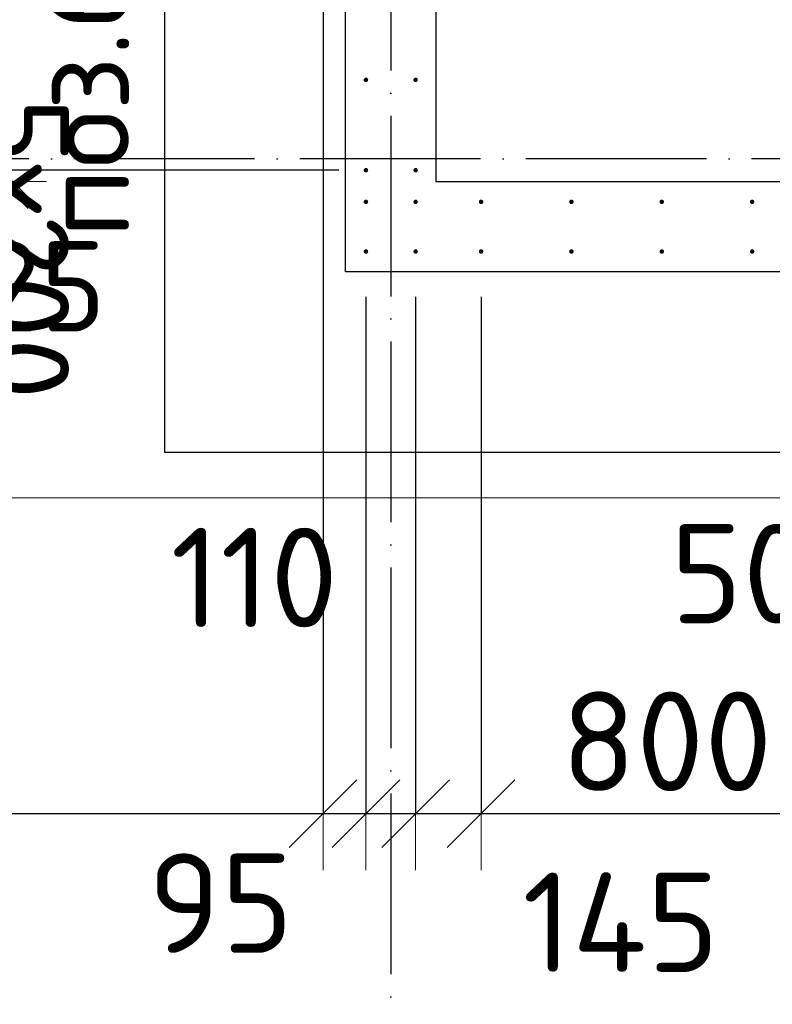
# Model space of a CAD drawing. Header units: millimetres. Extents: x 76517 to 124426, y -73423 to -21861.
# Tile 11 of 114: x 97628 to 99295, y -71871 to -69692. Entities that reach past the tile are written whole.
import ezdxf

# ---------------------------------------------------------------- set-up
doc = ezdxf.new("R2010")
doc.units = ezdxf.units.MM
doc.header["$PDMODE"] = 65
doc.linetypes.add('______11', pattern=[500, 400, -50, 0, -50])
doc.linetypes.add('______5', pattern=[1100, 800, -100, 100, -100])
for name, color, linetype, lineweight in [('Standard', 7, 'Continuous', 25), ('Арм.стержн. Выпуски', 180, 'Continuous', 35), ('Размерная линия_ общее', 7, 'Continuous', 13), ('Размерная линия_ общее_1', 7, 'Continuous', 13), ('Стена_ общее', 7, 'Continuous', 35), ('Фундамент_ общее', 7, 'Continuous', 35)]:
    doc.layers.add(name, color=color, linetype=linetype, lineweight=lineweight)
doc.layers.add('Осевая линия_ общее', color=7, linetype='______5', lineweight=13, true_color=0xa0a0a0)
doc.styles.add('ISOCPEUR', font='ISOCPEUR')
doc.dimstyles.new('DIMSTYLE_10', dxfattribs={"dimtxt": 200, "dimasz": 200, "dimexe": 0, "dimexo": 0, "dimgap": 100, "dimtad": 2, "dimdec": 0, "dimrnd": 5, "dimzin": 12, "dimdsep": 46, "dimtxsty": 'ISOCPEUR', "dimblk1": 'ALL_ML_STRICH', "dimblk2": 'ALL_ML_STRICH', "dimsah": 1, "dimcen": 0, "dimclrd": 7, "dimclre": 256, "dimclrt": 7, "dimadec": 0, "dimazin": 0, "dimtfac": 1, "dimtdec": 0, "dimtix": 1, "dimtmove": 2, "dimatfit": 3, "dimfxl": 0, "dimtvp": 1.2, "dimtzin": 0, "dimlwd": 0, "dimlwe": -3, "dimarcsym": 0})
doc.dimstyles.new('DIMSTYLE_16', dxfattribs={"dimtxt": 200, "dimasz": 200, "dimexe": 0, "dimexo": 0, "dimgap": 100, "dimtad": 2, "dimdec": 0, "dimrnd": 5, "dimzin": 12, "dimdsep": 46, "dimtxsty": 'ISOCPEUR', "dimblk1": 'ALL_ML_STRICH', "dimblk2": 'ALL_ML_STRICH', "dimsah": 1, "dimcen": 0, "dimclrd": 7, "dimclre": 256, "dimclrt": 7, "dimadec": 0, "dimazin": 0, "dimtfac": 1, "dimtdec": 0, "dimtix": 1, "dimtmove": 2, "dimatfit": 3, "dimfxl": 0, "dimtzin": 0, "dimlwd": 0, "dimlwe": -3, "dimarcsym": 0})
doc.dimstyles.new('DIMSTYLE_19', dxfattribs={"dimtxt": 220, "dimasz": 250, "dimexe": 0, "dimexo": 0, "dimgap": 110, "dimtad": 2, "dimdec": 0, "dimrnd": 1, "dimzin": 12, "dimdsep": 46, "dimtxsty": 'ISOCPEUR', "dimblk1": 'ALL_ML_STRICH', "dimblk2": 'ALL_ML_STRICH', "dimsah": 1, "dimcen": 0, "dimclrd": 7, "dimclre": 256, "dimclrt": 7, "dimadec": 0, "dimazin": 0, "dimtfac": 1, "dimtdec": 0, "dimtix": 1, "dimtmove": 2, "dimatfit": 3, "dimfxl": 0, "dimtvp": 1.2, "dimtzin": 0, "dimlwd": 0, "dimlwe": -3, "dimarcsym": 0})
doc.dimstyles.new('DIMSTYLE_23', dxfattribs={"dimtxt": 220, "dimasz": 250, "dimexe": 0, "dimexo": 0, "dimgap": 110, "dimtad": 2, "dimdec": 0, "dimrnd": 1, "dimzin": 12, "dimdsep": 46, "dimtxsty": 'ISOCPEUR', "dimblk1": 'ALL_ML_STRICH', "dimblk2": 'ALL_ML_STRICH', "dimsah": 1, "dimcen": 0, "dimclrd": 7, "dimclre": 256, "dimclrt": 7, "dimadec": 0, "dimazin": 0, "dimtfac": 1, "dimtdec": 0, "dimtix": 1, "dimtmove": 2, "dimatfit": 3, "dimfxl": 0, "dimtzin": 0, "dimlwd": 0, "dimlwe": -3, "dimarcsym": 0})
doc.dimstyles.new('DIMSTYLE_24', dxfattribs={"dimtxt": 220, "dimasz": 250, "dimexe": 0, "dimexo": 0, "dimgap": 110, "dimtad": 0, "dimdec": 0, "dimrnd": 1, "dimzin": 12, "dimdsep": 46, "dimtxsty": 'ISOCPEUR', "dimblk1": 'ALL_ML_STRICH', "dimblk2": 'ALL_ML_STRICH', "dimsah": 1, "dimcen": 0, "dimclrd": 7, "dimclre": 256, "dimclrt": 7, "dimadec": 0, "dimazin": 0, "dimtfac": 1, "dimtdec": 0, "dimtix": 1, "dimtmove": 2, "dimatfit": 3, "dimfxl": 0, "dimtvp": 1.2, "dimtzin": 0, "dimlwd": 0, "dimlwe": -3, "dimarcsym": 0})

# ---------------------------------------------------------------- blocks, each defined once
blk = doc.blocks.new('ALL_ML_STRICH')
at = {"color": 0, "linetype": 'ByBlock', "lineweight": -2}
for p, q in [((0, -0.5), (0, 0.5)), ((-0.3, -0.3), (0.3, 0.3)), ((-1, 0), (0.5, 0))]:
    blk.add_line(p, q, dxfattribs=at)
blk = doc.blocks.new('*D197')
at = {"layer": 'DEFPOINTS', "color": 7, "linetype": 'Continuous', "lineweight": 13, "transparency": 33554687}
for p in [(97587.5, -69025), (98435, -69025), (98435, -70025)]:
    blk.add_point(p, dxfattribs=at)
at = {"layer": 'Размерная линия_ общее_1', "color": 253, "linetype": 'Continuous', "lineweight": -2, "true_color": 0xa0a0a0, "transparency": 33554687}
for p, q in [((98335, -69025), (97587.5, -69025)), ((98335, -70025), (97587.5, -70025))]:
    blk.add_line(p, q, dxfattribs=at)
at = {"layer": 'Размерная линия_ общее_1', "color": 7, "linetype": 'Continuous', "lineweight": -2, "transparency": 33554687}
blk.add_line((97587.5, -69025), (97587.5, -70025), dxfattribs=at)
at = {"layer": 'Размерная линия_ общее_1', "color": 7, "linetype": 'Continuous', "lineweight": 13, "transparency": 33554687, "xscale": 200, "yscale": 200, "zscale": 200}
for p, rotation in [((97587.5, -69025), 90), ((97587.5, -70025), 270)]:
    blk.add_blockref('ALL_ML_STRICH', p, dxfattribs=dict(at, rotation=rotation))
at = {"layer": 'Размерная линия_ общее_1', "color": 7, "linetype": 'Continuous', "lineweight": 13, "transparency": 33554687, "insert": (97737.5, -69865), "char_height": 200, "width": 10, "attachment_point": 1, "rotation": 270, "line_spacing_factor": 0.60241, "style": 'ISOCPEUR'}
blk.add_mtext('5х200', dxfattribs=at)
blk = doc.blocks.new('*D198')
at = {"layer": 'DEFPOINTS', "color": 7, "linetype": 'Continuous', "lineweight": 13, "transparency": 33554687}
for p in [(97587.5, -70025), (98435, -70025), (97683.8, -70050)]:
    blk.add_point(p, dxfattribs=at)
at = {"layer": 'Размерная линия_ общее_1', "color": 253, "linetype": 'Continuous', "lineweight": -2, "true_color": 0xa0a0a0, "transparency": 33554687}
for p, q in [((98335, -70025), (97587.5, -70025)), ((97587.5, -70050), (97587.5, -70050))]:
    blk.add_line(p, q, dxfattribs=at)
at = {"layer": 'Размерная линия_ общее_1', "color": 7, "linetype": 'Continuous', "lineweight": -2, "transparency": 33554687}
blk.add_line((97587.5, -70025), (97587.5, -70050), dxfattribs=at)
at = {"layer": 'Размерная линия_ общее_1', "color": 7, "linetype": 'Continuous', "lineweight": 13, "transparency": 33554687, "xscale": 200, "yscale": 200, "zscale": 200}
for p, rotation in [((97587.5, -70050), 270), ((97587.5, -70025), 90)]:
    blk.add_blockref('ALL_ML_STRICH', p, dxfattribs=dict(at, rotation=rotation))
at = {"layer": 'Размерная линия_ общее_1', "color": 7, "linetype": 'Continuous', "lineweight": 13, "transparency": 33554687, "insert": (97678.7, -70282), "char_height": 200, "width": 400, "attachment_point": 5, "style": 'ISOCPEUR'}
blk.add_mtext('\\A1;{25}', dxfattribs=at)
blk = doc.blocks.new('*D323')
at = {"layer": 'DEFPOINTS', "color": 7, "linetype": 'Continuous', "lineweight": 13, "transparency": 33554687}
for p in [(95300, -68955), (98300, -68955), (95300, -71449.3)]:
    blk.add_point(p, dxfattribs=at)
at = {"layer": 'Размерная линия_ общее', "color": 253, "linetype": 'Continuous', "lineweight": -2, "true_color": 0xa0a0a0, "transparency": 33554687}
for p, q in [((95300, -69055), (95300, -71449.3)), ((98300, -69055), (98300, -71449.3))]:
    blk.add_line(p, q, dxfattribs=at)
at = {"layer": 'Размерная линия_ общее', "color": 7, "linetype": 'Continuous', "lineweight": -2, "transparency": 33554687}
blk.add_line((95300, -71449.3), (98300, -71449.3), dxfattribs=at)
at = {"layer": 'Размерная линия_ общее', "color": 7, "linetype": 'Continuous', "lineweight": 13, "transparency": 33554687, "xscale": 250, "yscale": 250, "zscale": 250, "rotation": 180}
blk.add_blockref('ALL_ML_STRICH', (95300, -71449.3), dxfattribs=at)
at = {"layer": 'Размерная линия_ общее', "color": 7, "linetype": 'Continuous', "lineweight": 13, "transparency": 33554687, "xscale": 250, "yscale": 250, "zscale": 250}
blk.add_blockref('ALL_ML_STRICH', (98300, -71449.3), dxfattribs=at)
at = {"layer": 'Размерная линия_ общее', "color": 7, "linetype": 'Continuous', "lineweight": 13, "transparency": 33554687, "insert": (95986, -71179.3), "char_height": 220, "width": 11, "attachment_point": 1, "line_spacing_factor": 0.60241, "style": 'ISOCPEUR'}
blk.add_mtext('15х200=3000', dxfattribs=at)
blk = doc.blocks.new('*D324')
at = {"layer": 'DEFPOINTS', "color": 7, "linetype": 'Continuous', "lineweight": 13, "transparency": 33554687}
for p in [(98300, -68955), (98395, -70205), (98300, -71449.3)]:
    blk.add_point(p, dxfattribs=at)
at = {"layer": 'Размерная линия_ общее', "color": 253, "linetype": 'Continuous', "lineweight": -2, "true_color": 0xa0a0a0, "transparency": 33554687}
for p, q in [((98300, -69055), (98300, -71449.3)), ((98395, -70305), (98395, -71449.3))]:
    blk.add_line(p, q, dxfattribs=at)
at = {"layer": 'Размерная линия_ общее', "color": 7, "linetype": 'Continuous', "lineweight": -2, "transparency": 33554687}
blk.add_line((98300, -71449.3), (98395, -71449.3), dxfattribs=at)
at = {"layer": 'Размерная линия_ общее', "color": 7, "linetype": 'Continuous', "lineweight": 13, "transparency": 33554687, "xscale": 250, "yscale": 250, "zscale": 250}
blk.add_blockref('ALL_ML_STRICH', (98395, -71449.3), dxfattribs=at)
at = {"layer": 'Размерная линия_ общее', "color": 7, "linetype": 'Continuous', "lineweight": 13, "transparency": 33554687, "xscale": 250, "yscale": 250, "zscale": 250, "rotation": 180}
blk.add_blockref('ALL_ML_STRICH', (98300, -71449.3), dxfattribs=at)
at = {"layer": 'Размерная линия_ общее', "color": 7, "linetype": 'Continuous', "lineweight": 13, "transparency": 33554687, "insert": (98073.5, -71647.3), "char_height": 220, "width": 440, "attachment_point": 5, "style": 'ISOCPEUR'}
blk.add_mtext('\\A1;{95}', dxfattribs=at)
blk = doc.blocks.new('*D325')
at = {"layer": 'DEFPOINTS', "color": 7, "linetype": 'Continuous', "lineweight": 13, "transparency": 33554687}
for p in [(98395, -70205), (98505, -70205), (98395, -71449.3)]:
    blk.add_point(p, dxfattribs=at)
at = {"layer": 'Размерная линия_ общее', "color": 253, "linetype": 'Continuous', "lineweight": -2, "true_color": 0xa0a0a0, "transparency": 33554687}
for p, q in [((98395, -70305), (98395, -71449.3)), ((98505, -70305), (98505, -71449.3))]:
    blk.add_line(p, q, dxfattribs=at)
at = {"layer": 'Размерная линия_ общее', "color": 7, "linetype": 'Continuous', "lineweight": -2, "transparency": 33554687}
blk.add_line((98395, -71449.3), (98505, -71449.3), dxfattribs=at)
at = {"layer": 'Размерная линия_ общее', "color": 7, "linetype": 'Continuous', "lineweight": 13, "transparency": 33554687, "xscale": 250, "yscale": 250, "zscale": 250}
blk.add_blockref('ALL_ML_STRICH', (98505, -71449.3), dxfattribs=at)
at = {"layer": 'Размерная линия_ общее', "color": 7, "linetype": 'Continuous', "lineweight": 13, "transparency": 33554687, "xscale": 250, "yscale": 250, "zscale": 250, "rotation": 180}
blk.add_blockref('ALL_ML_STRICH', (98395, -71449.3), dxfattribs=at)
at = {"layer": 'Размерная линия_ общее', "color": 7, "linetype": 'Continuous', "lineweight": 13, "transparency": 33554687, "insert": (98148.1, -70926.6), "char_height": 220, "width": 660, "attachment_point": 5, "style": 'ISOCPEUR'}
blk.add_mtext('\\A1;{110}', dxfattribs=at)
blk = doc.blocks.new('*D326')
at = {"layer": 'DEFPOINTS', "color": 7, "linetype": 'Continuous', "lineweight": 13, "transparency": 33554687}
for p in [(98505, -70205), (98650, -70205), (98505, -71449.3)]:
    blk.add_point(p, dxfattribs=at)
at = {"layer": 'Размерная линия_ общее', "color": 253, "linetype": 'Continuous', "lineweight": -2, "true_color": 0xa0a0a0, "transparency": 33554687}
for p, q in [((98505, -70305), (98505, -71449.3)), ((98650, -70305), (98650, -71449.3))]:
    blk.add_line(p, q, dxfattribs=at)
at = {"layer": 'Размерная линия_ общее', "color": 7, "linetype": 'Continuous', "lineweight": -2, "transparency": 33554687}
blk.add_line((98505, -71449.3), (98650, -71449.3), dxfattribs=at)
at = {"layer": 'Размерная линия_ общее', "color": 7, "linetype": 'Continuous', "lineweight": 13, "transparency": 33554687, "xscale": 250, "yscale": 250, "zscale": 250, "rotation": 180}
blk.add_blockref('ALL_ML_STRICH', (98505, -71449.3), dxfattribs=at)
at = {"layer": 'Размерная линия_ общее', "color": 7, "linetype": 'Continuous', "lineweight": 13, "transparency": 33554687, "xscale": 250, "yscale": 250, "zscale": 250}
blk.add_blockref('ALL_ML_STRICH', (98650, -71449.3), dxfattribs=at)
at = {"layer": 'Размерная линия_ общее', "color": 7, "linetype": 'Continuous', "lineweight": 13, "transparency": 33554687, "insert": (98959.3, -71689.7), "char_height": 220, "width": 660, "attachment_point": 5, "style": 'ISOCPEUR'}
blk.add_mtext('\\A1;{145}', dxfattribs=at)
blk = doc.blocks.new('*D327')
at = {"layer": 'DEFPOINTS', "color": 7, "linetype": 'Continuous', "lineweight": 13, "transparency": 33554687}
for p in [(98650, -70205), (99450, -70205), (98650, -71449.3)]:
    blk.add_point(p, dxfattribs=at)
at = {"layer": 'Размерная линия_ общее', "color": 253, "linetype": 'Continuous', "lineweight": -2, "true_color": 0xa0a0a0, "transparency": 33554687}
for p, q in [((98650, -70305), (98650, -71449.3)), ((99450, -70305), (99450, -71449.3))]:
    blk.add_line(p, q, dxfattribs=at)
at = {"layer": 'Размерная линия_ общее', "color": 7, "linetype": 'Continuous', "lineweight": -2, "transparency": 33554687}
blk.add_line((98650, -71449.3), (99450, -71449.3), dxfattribs=at)
at = {"layer": 'Размерная линия_ общее', "color": 7, "linetype": 'Continuous', "lineweight": 13, "transparency": 33554687, "xscale": 250, "yscale": 250, "zscale": 250, "rotation": 180}
blk.add_blockref('ALL_ML_STRICH', (98650, -71449.3), dxfattribs=at)
at = {"layer": 'Размерная линия_ общее', "color": 7, "linetype": 'Continuous', "lineweight": 13, "transparency": 33554687, "xscale": 250, "yscale": 250, "zscale": 250}
blk.add_blockref('ALL_ML_STRICH', (99450, -71449.3), dxfattribs=at)
at = {"layer": 'Размерная линия_ общее', "color": 7, "linetype": 'Continuous', "lineweight": 13, "transparency": 33554687, "insert": (99061, -71289.3), "char_height": 220, "width": 660, "attachment_point": 5, "style": 'ISOCPEUR'}
blk.add_mtext('\\A1;{800}', dxfattribs=at)
blk = doc.blocks.new('*D328')
at = {"layer": 'DEFPOINTS', "color": 7, "linetype": 'Continuous', "lineweight": 13, "transparency": 33554687}
for p in [(99450, -70205), (99500, -70250), (99450, -71449.3)]:
    blk.add_point(p, dxfattribs=at)
at = {"layer": 'Размерная линия_ общее', "color": 253, "linetype": 'Continuous', "lineweight": -2, "true_color": 0xa0a0a0, "transparency": 33554687}
for p, q in [((99450, -70305), (99450, -71449.3)), ((99500, -70350), (99500, -71449.3))]:
    blk.add_line(p, q, dxfattribs=at)
at = {"layer": 'Размерная линия_ общее', "color": 7, "linetype": 'Continuous', "lineweight": -2, "transparency": 33554687}
blk.add_line((99450, -71449.3), (99500, -71449.3), dxfattribs=at)
at = {"layer": 'Размерная линия_ общее', "color": 7, "linetype": 'Continuous', "lineweight": 13, "transparency": 33554687, "xscale": 250, "yscale": 250, "zscale": 250}
blk.add_blockref('ALL_ML_STRICH', (99500, -71449.3), dxfattribs=at)
at = {"layer": 'Размерная линия_ общее', "color": 7, "linetype": 'Continuous', "lineweight": 13, "transparency": 33554687, "xscale": 250, "yscale": 250, "zscale": 250, "rotation": 180}
blk.add_blockref('ALL_ML_STRICH', (99450, -71449.3), dxfattribs=at)
at = {"layer": 'Размерная линия_ общее', "color": 7, "linetype": 'Continuous', "lineweight": 13, "transparency": 33554687, "insert": (99224.4, -70918), "char_height": 220, "width": 440, "attachment_point": 5, "style": 'ISOCPEUR'}
blk.add_mtext('\\A1;{50}', dxfattribs=at)

msp = doc.modelspace()

# ---------------------------------------------------------------- hatches: boundary and pattern name
at = {"layer": 'Арм.стержн. Выпуски', "linetype": 'Continuous', "lineweight": 35, "transparency": 33554687}
for points in [[(98400, -69825), (98399.6, -69823.1), (98398.5, -69821.5), (98396.9, -69820.4), (98395, -69820), (98393.1, -69820.4), (98391.5, -69821.5), (98390.4, -69823.1), (98390, -69825), (98390.4, -69826.9), (98391.5, -69828.5), (98393.1, -69829.6), (98395, -69830), (98396.9, -69829.6), (98398.5, -69828.5), (98399.6, -69826.9)], [(98510, -69825), (98509.6, -69823.1), (98508.5, -69821.5), (98506.9, -69820.4), (98505, -69820), (98503.1, -69820.4), (98501.5, -69821.5), (98500.4, -69823.1), (98500, -69825), (98500.4, -69826.9), (98501.5, -69828.5), (98503.1, -69829.6), (98505, -69830), (98506.9, -69829.6), (98508.5, -69828.5), (98509.6, -69826.9)], [(98400, -70025), (98399.6, -70023.1), (98398.5, -70021.5), (98396.9, -70020.4), (98395, -70020), (98393.1, -70020.4), (98391.5, -70021.5), (98390.4, -70023.1), (98390, -70025), (98390.4, -70026.9), (98391.5, -70028.5), (98393.1, -70029.6), (98395, -70030), (98396.9, -70029.6), (98398.5, -70028.5), (98399.6, -70026.9)], [(98510, -70025), (98509.6, -70023.1), (98508.5, -70021.5), (98506.9, -70020.4), (98505, -70020), (98503.1, -70020.4), (98501.5, -70021.5), (98500.4, -70023.1), (98500, -70025), (98500.4, -70026.9), (98501.5, -70028.5), (98503.1, -70029.6), (98505, -70030), (98506.9, -70029.6), (98508.5, -70028.5), (98509.6, -70026.9)], [(98400, -70095), (98399.6, -70093.1), (98398.5, -70091.5), (98396.9, -70090.4), (98395, -70090), (98393.1, -70090.4), (98391.5, -70091.5), (98390.4, -70093.1), (98390, -70095), (98390.4, -70096.9), (98391.5, -70098.5), (98393.1, -70099.6), (98395, -70100), (98396.9, -70099.6), (98398.5, -70098.5), (98399.6, -70096.9)], [(98510, -70095), (98509.6, -70093.1), (98508.5, -70091.5), (98506.9, -70090.4), (98505, -70090), (98503.1, -70090.4), (98501.5, -70091.5), (98500.4, -70093.1), (98500, -70095), (98500.4, -70096.9), (98501.5, -70098.5), (98503.1, -70099.6), (98505, -70100), (98506.9, -70099.6), (98508.5, -70098.5), (98509.6, -70096.9)], [(98655, -70095), (98654.6, -70093.1), (98653.5, -70091.5), (98651.9, -70090.4), (98650, -70090), (98648.1, -70090.4), (98646.5, -70091.5), (98645.4, -70093.1), (98645, -70095), (98645.4, -70096.9), (98646.5, -70098.5), (98648.1, -70099.6), (98650, -70100), (98651.9, -70099.6), (98653.5, -70098.5), (98654.6, -70096.9)], [(98855, -70095), (98854.6, -70093.1), (98853.5, -70091.5), (98851.9, -70090.4), (98850, -70090), (98848.1, -70090.4), (98846.5, -70091.5), (98845.4, -70093.1), (98845, -70095), (98845.4, -70096.9), (98846.5, -70098.5), (98848.1, -70099.6), (98850, -70100), (98851.9, -70099.6), (98853.5, -70098.5), (98854.6, -70096.9)], [(99055, -70095), (99054.6, -70093.1), (99053.5, -70091.5), (99051.9, -70090.4), (99050, -70090), (99048.1, -70090.4), (99046.5, -70091.5), (99045.4, -70093.1), (99045, -70095), (99045.4, -70096.9), (99046.5, -70098.5), (99048.1, -70099.6), (99050, -70100), (99051.9, -70099.6), (99053.5, -70098.5), (99054.6, -70096.9)], [(99255, -70095), (99254.6, -70093.1), (99253.5, -70091.5), (99251.9, -70090.4), (99250, -70090), (99248.1, -70090.4), (99246.5, -70091.5), (99245.4, -70093.1), (99245, -70095), (99245.4, -70096.9), (99246.5, -70098.5), (99248.1, -70099.6), (99250, -70100), (99251.9, -70099.6), (99253.5, -70098.5), (99254.6, -70096.9)], [(98400, -70205), (98399.6, -70203.1), (98398.5, -70201.5), (98396.9, -70200.4), (98395, -70200), (98393.1, -70200.4), (98391.5, -70201.5), (98390.4, -70203.1), (98390, -70205), (98390.4, -70206.9), (98391.5, -70208.5), (98393.1, -70209.6), (98395, -70210), (98396.9, -70209.6), (98398.5, -70208.5), (98399.6, -70206.9)], [(98510, -70205), (98509.6, -70203.1), (98508.5, -70201.5), (98506.9, -70200.4), (98505, -70200), (98503.1, -70200.4), (98501.5, -70201.5), (98500.4, -70203.1), (98500, -70205), (98500.4, -70206.9), (98501.5, -70208.5), (98503.1, -70209.6), (98505, -70210), (98506.9, -70209.6), (98508.5, -70208.5), (98509.6, -70206.9)], [(98655, -70205), (98654.6, -70203.1), (98653.5, -70201.5), (98651.9, -70200.4), (98650, -70200), (98648.1, -70200.4), (98646.5, -70201.5), (98645.4, -70203.1), (98645, -70205), (98645.4, -70206.9), (98646.5, -70208.5), (98648.1, -70209.6), (98650, -70210), (98651.9, -70209.6), (98653.5, -70208.5), (98654.6, -70206.9)], [(98855, -70205), (98854.6, -70203.1), (98853.5, -70201.5), (98851.9, -70200.4), (98850, -70200), (98848.1, -70200.4), (98846.5, -70201.5), (98845.4, -70203.1), (98845, -70205), (98845.4, -70206.9), (98846.5, -70208.5), (98848.1, -70209.6), (98850, -70210), (98851.9, -70209.6), (98853.5, -70208.5), (98854.6, -70206.9)], [(99055, -70205), (99054.6, -70203.1), (99053.5, -70201.5), (99051.9, -70200.4), (99050, -70200), (99048.1, -70200.4), (99046.5, -70201.5), (99045.4, -70203.1), (99045, -70205), (99045.4, -70206.9), (99046.5, -70208.5), (99048.1, -70209.6), (99050, -70210), (99051.9, -70209.6), (99053.5, -70208.5), (99054.6, -70206.9)], [(99255, -70205), (99254.6, -70203.1), (99253.5, -70201.5), (99251.9, -70200.4), (99250, -70200), (99248.1, -70200.4), (99246.5, -70201.5), (99245.4, -70203.1), (99245, -70205), (99245.4, -70206.9), (99246.5, -70208.5), (99248.1, -70209.6), (99250, -70210), (99251.9, -70209.6), (99253.5, -70208.5), (99254.6, -70206.9)]]:
    msp.add_hatch(color=4, dxfattribs=at).paths.add_polyline_path(points)

# ---------------------------------------------------------------- linework, layer by layer
at = {"layer": 'Standard', "color": 7, "linetype": 'Continuous', "lineweight": 13, "transparency": 33554687}
msp.add_lwpolyline([(79182.6, -70750), (105457, -70750), (105457, -23310), (79182.6, -23310), (79182.6, -70750)], dxfattribs=at)
at = {"layer": 'Осевая линия_ общее', "color": 253, "linetype": '______11', "lineweight": -3, "true_color": 0xa0a0a0, "transparency": 33554687}
for p, q in [((98450, -48400), (98450, -72827.9)), ((105150, -70000), (77142.2, -70000))]:
    msp.add_line(p, q, dxfattribs=at)
at = {"layer": 'Стена_ общее', "color": 7, "linetype": 'Continuous', "lineweight": 25, "transparency": 33554687}
for p, q in [((98550, -68800), (98550, -70050)), ((98550, -68800), (98550, -70050)), ((98350, -70050), (98350, -69000)), ((98350, -70050), (98350, -69000)), ((98350, -70250), (98350, -70050)), ((98350, -70250), (98350, -70050)), ((98550, -70050), (101650, -70050)), ((98550, -70050), (101650, -70050)), ((101650, -70250), (98350, -70250)), ((101650, -70250), (98350, -70250))]:
    msp.add_line(p, q, dxfattribs=at)
at = {"layer": 'Фундамент_ общее', "color": 7, "lineweight": 25, "transparency": 33554687}
for p, q in [((97950, -70650), (97950, -69400)), ((102250, -70650), (97950, -70650))]:
    msp.add_line(p, q, dxfattribs=at)
at = {"layer": 'Фундамент_ общее', "color": 7, "linetype": 'Continuous', "lineweight": 25, "transparency": 33554687}
for p, q in [((97950, -70650), (97950, -69400)), ((102250, -70650), (97950, -70650))]:
    msp.add_line(p, q, dxfattribs=at)

# ---------------------------------------------------------------- texts
at = {"layer": 'Standard', "color": 7, "linetype": 'Continuous', "lineweight": 13, "transparency": 33554687, "insert": (97670.9, -69617.2), "char_height": 200, "width": 1196.491, "attachment_point": 2, "rotation": 90, "style": 'ISOCPEUR'}
msp.add_mtext('\\A1;{\\fISOCPEUR|i0|b0;\\H200.000000;\\W1.000000;\\C7;поз.68,69}\\P', dxfattribs=at)

# ---------------------------------------------------------------- dimensions: what is measured, and where the dimension line sits
at = {"layer": 'Размерная линия_ общее', "color": 7, "linetype": 'Continuous', "lineweight": 13, "transparency": 33554687}
dim = msp.add_linear_dim(base=(98300, -71449.3), p1=(95300, -69055), p2=(98300, -69055), text='15х200=3000', dimstyle='DIMSTYLE_23', override={"dimpost": '<>', "dimclrd": 7, "dimclre": 253, "dimclrt": 7, "dimlwd": 0, "dimlwe": 65533}, dxfattribs=at)
dim.commit()
dim.dimension.update_dxf_attribs({"geometry": '*D323', "text_midpoint": (96800, -71339.3), "dimtype": 160})
for base, p1, p2, dimstyle, picture, middle in [((98395, -71449.3), (98300, -69055), (98395, -70305), 'DIMSTYLE_24', '*D324', (98073.5, -71647.3)), ((98505, -71449.3), (98395, -70305), (98505, -70305), 'DIMSTYLE_19', '*D325', (98148.1, -70926.6)), ((98650, -71449.3), (98505, -70305), (98650, -70305), 'DIMSTYLE_24', '*D326', (98959.3, -71689.7)), ((99450, -71449.3), (98650, -70305), (99450, -70305), 'DIMSTYLE_23', '*D327', (99061, -71289.3)), ((99500, -71449.3), (99450, -70305), (99500, -70350), 'DIMSTYLE_19', '*D328', (99224.4, -70918))]:
    dim = msp.add_linear_dim(base=base, p1=p1, p2=p2, dimstyle=dimstyle, override={"dimpost": '<>', "dimclrd": 7, "dimclre": 253, "dimclrt": 7, "dimlwd": 0, "dimlwe": 65533}, dxfattribs=at)
    dim.commit()
    dim.dimension.update_dxf_attribs({"geometry": picture, "text_midpoint": middle, "dimtype": 160})
at = {"layer": 'Размерная линия_ общее_1', "color": 7, "linetype": 'Continuous', "lineweight": 13, "transparency": 33554687}
dim = msp.add_linear_dim(base=(97587.5, -70025), p1=(98335, -69025), p2=(98335, -70025), angle=270, text='5х200', dimstyle='DIMSTYLE_16', override={"dimpost": '<>', "dimclrd": 7, "dimclre": 253, "dimclrt": 7, "dimlwd": 0, "dimlwe": 65533}, dxfattribs=at)
dim.commit()
dim.dimension.update_dxf_attribs({"geometry": '*D197', "text_midpoint": (97587.5, -69425), "dimtype": 160})
dim = msp.add_linear_dim(base=(97587.5, -70050), p1=(98335, -70025), p2=(97587.5, -70050), angle=270, dimstyle='DIMSTYLE_10', override={"dimpost": '<>', "dimclrd": 7, "dimclre": 253, "dimclrt": 7, "dimlwd": 0, "dimlwe": 65533}, dxfattribs=at)
dim.commit()
dim.dimension.update_dxf_attribs({"geometry": '*D198', "text_midpoint": (97678.7, -70282), "dimtype": 160})

doc.saveas('drawing.dxf')
